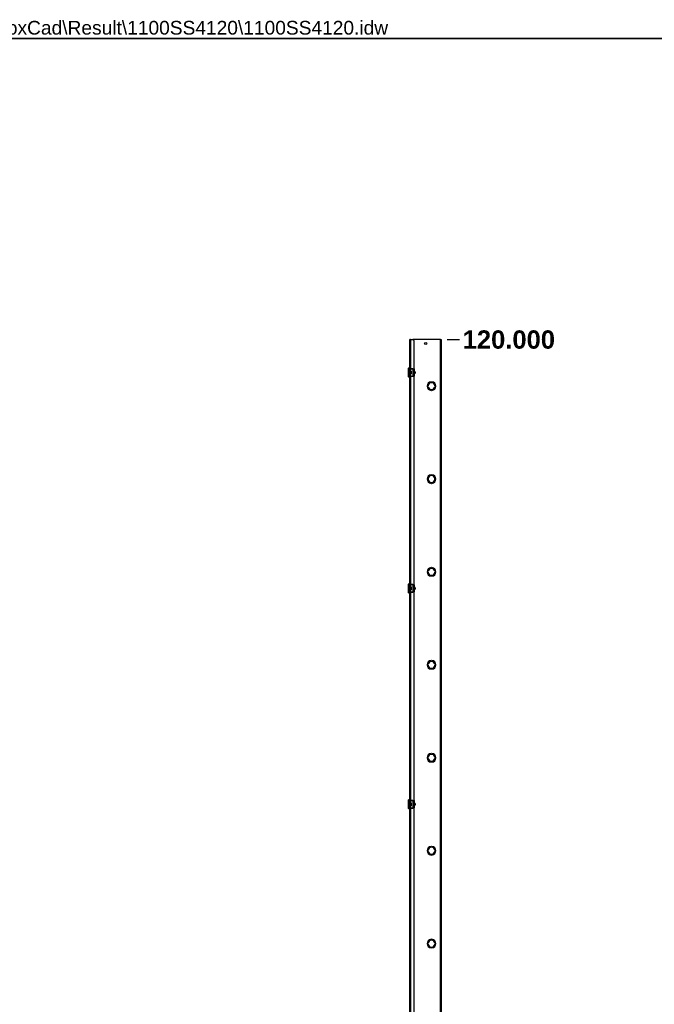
# Model space of a CAD drawing. Header units: inches. Extents: x 0 to 464, y -11 to 301.
# Tile 16 of 26: x 233 to 349, y 121 to 301. Entities that reach past the tile are written whole.
import ezdxf

# ---------------------------------------------------------------- set-up
doc = ezdxf.new("R2010")
doc.units = ezdxf.units.IN
doc.header["$LTSCALE"] = 27.808625
doc.header["$MEASUREMENT"] = 0
doc.linetypes.add('CHAIN', pattern=[0.7087, 0.4724, -0.0591, 0.1181, -0.0591])
doc.layers.get('0').update_dxf_attribs({"lineweight": 25})
for name, color, linetype, lineweight in [('Dimensions(ANSI)', 7, 'Continuous', 25), ('Sketch Geometry(ANSI)', 7, 'Continuous', 25), ('Symbols(ANSI)', 7, 'Continuous', 25), ('Visible Edges(ANSI)', 7, 'Continuous', 25), ('Visible Tangent Edges(ANSI)', 7, 'Continuous', 25), ('Work Point(ANSI)', 7, 'Continuous', 25)]:
    doc.layers.add(name, color=color, linetype=linetype, lineweight=lineweight)
doc.styles.add('Current-ANSI', font='arial.ttf')
doc.styles.add('Dimension-ANSI', font='arialbd.ttf')
doc.dimstyles.new('INCH-ANSI', dxfattribs={"dimscale": 27.808625, "dimtxt": 0.12, "dimasz": 0.098425, "dimexe": 0.04, "dimexo": 0.04, "dimgap": 0.031496, "dimtad": 0, "dimtih": 1, "dimtoh": 1, "dimdec": 3, "dimrnd": 1e-08, "dimzin": 0, "dimdsep": 46, "dimtxsty": 'Dimension-ANSI', "dimcen": 0.09, "dimdle": 0.312, "dimclrd": 179, "dimclre": 179, "dimclrt": 7, "dimadec": 1, "dimazin": 0, "dimtfac": 1, "dimtdec": 3, "dimtofl": 0, "dimtmove": 0, "dimatfit": 3, "dimfxl": 1, "dimtolj": 1, "dimtzin": 4, "dimlwd": 25, "dimlwe": 25, "dimarcsym": 0})

# ---------------------------------------------------------------- blocks, each defined once
blk = doc.blocks.new('*D16')
at = {"layer": 'Defpoints', "color": 0, "linetype": 'Continuous', "transparency": 16777216}
for p in [(309.62, 242.42), (312.97, 242.42), (309.62, 72.97)]:
    blk.add_point(p, dxfattribs=at)
at = {"layer": 'Dimensions(ANSI)', "color": 179, "linetype": 'Continuous', "lineweight": 25, "true_color": 0x262658, "transparency": 16777216}
blk.add_line((310.73, 242.42), (312.97, 242.42), dxfattribs=at)
at = {"layer": 'Dimensions(ANSI)', "color": 7, "linetype": 'Continuous', "lineweight": 25, "transparency": 16777216, "insert": (321.97, 242.42), "char_height": 3.337, "attachment_point": 5, "style": 'Dimension-ANSI'}
blk.add_mtext('\\A1;120.000', dxfattribs=at)
blk = doc.blocks.new('Borders 1_EXM - B (Inch)')
at = {"layer": 'Sketch Geometry(ANSI)', "linetype": 'Continuous', "lineweight": 35}
blk.add_line((16.4375, 10.6915), (0.5625, 10.6915), dxfattribs=at)
at = {"layer": 'Symbols(ANSI)', "color": 7, "style": 'Current-ANSI'}
blk.add_attdef('FILENAME_AND_PATH_001', (6.2084, 10.718), '', height=0.09, dxfattribs=at)

msp = doc.modelspace()

# ---------------------------------------------------------------- linework, layer by layer
at = {"layer": 'Visible Edges(ANSI)'}
for p, q in [((304.0163, 242.4243), (303.8949, 242.4243)), ((303.8949, 72.9655), (303.8949, 242.4243)), ((304.0163, 242.4243), (304.4245, 242.4243)), ((309.4997, 242.4243), (304.4245, 242.4243)), ((309.4997, 242.4243), (309.6212, 242.4243)), ((309.6212, 242.4243), (309.6212, 72.9655)), ((304.601, 242.2478), (304.601, 237.1176)), ((303.6392, 235.6988), (303.6392, 237.1465)), ((303.8671, 237.2566), (303.7392, 237.2566)), ((304.1287, 237.1176), (304.5314, 237.1176)), ((304.1632, 237.1725), (304.4315, 237.1725)), ((304.1632, 237.1176), (304.1632, 237.1725)), ((304.4315, 237.1725), (304.4315, 237.1176)), ((304.5314, 237.1176), (304.6535, 237.1176)), ((304.6536, 235.7279), (304.6536, 237.1174)), ((304.6536, 237.0793), (304.6928, 237.0793)), ((304.6928, 237.0793), (304.6928, 236.6325)), ((303.8671, 235.5887), (303.7392, 235.5887)), ((304.1289, 236.6867), (304.1287, 236.6867)), ((304.1287, 236.6325), (304.1289, 236.6325)), ((304.1289, 236.2128), (304.1287, 236.2128)), ((304.1287, 236.1586), (304.1289, 236.1586)), ((304.5314, 235.7277), (304.1287, 235.7277)), ((304.1289, 236.6867), (304.1289, 236.6325)), ((304.1289, 236.2128), (304.1289, 236.1586)), ((304.1632, 235.6728), (304.1632, 235.7277)), ((304.4315, 235.6728), (304.1632, 235.6728)), ((304.4315, 235.7277), (304.4315, 235.6728)), ((304.6535, 235.7277), (304.5314, 235.7277)), ((304.601, 235.7277), (304.601, 197.7537)), ((304.6536, 236.6867), (304.6928, 236.6867)), ((304.7512, 236.6325), (304.6536, 236.6325)), ((304.6536, 236.5477), (304.6569, 236.5477)), ((304.6569, 236.2976), (304.6536, 236.2976)), ((304.6536, 236.2128), (304.7512, 236.2128)), ((304.6928, 236.1586), (304.6536, 236.1586)), ((304.6928, 235.766), (304.6536, 235.766)), ((304.6928, 236.2128), (304.6928, 235.766)), ((304.8621, 236.5213), (304.8621, 236.324)), ((307.2409, 234.0079), (307.2408, 234.0079)), ((307.2408, 233.8949), (307.2409, 233.8949)), ((307.7854, 234.7426), (307.7854, 234.7424)), ((307.9266, 234.7424), (307.9266, 234.7426)), ((308.4712, 234.0079), (308.4711, 234.0079)), ((308.4711, 233.8949), (308.4712, 233.8949)), ((307.7854, 233.1603), (307.7854, 233.1602)), ((307.9266, 233.1602), (307.9266, 233.1603)), ((307.7854, 217.7967), (307.7854, 217.7965)), ((307.9266, 217.7965), (307.9266, 217.7967)), ((307.2409, 217.062), (307.2408, 217.062)), ((307.2408, 216.949), (307.2409, 216.949)), ((307.7854, 216.2144), (307.7854, 216.2143)), ((307.9266, 216.2143), (307.9266, 216.2144)), ((308.4712, 217.062), (308.4711, 217.062)), ((308.4711, 216.949), (308.4712, 216.949)), ((307.2409, 200.1161), (307.2408, 200.1161)), ((307.2408, 200.0031), (307.2409, 200.0031)), ((307.7854, 200.8508), (307.7854, 200.8507)), ((307.9266, 200.8507), (307.9266, 200.8508)), ((308.4712, 200.1161), (308.4711, 200.1161)), ((308.4711, 200.0031), (308.4712, 200.0031)), ((303.6392, 196.3349), (303.6392, 197.7827)), ((303.8671, 197.8927), (303.7392, 197.8927)), ((304.1287, 197.7537), (304.5314, 197.7537)), ((304.1632, 197.8086), (304.4315, 197.8086)), ((304.1632, 197.7537), (304.1632, 197.8086)), ((304.4315, 197.8086), (304.4315, 197.7537)), ((304.5314, 197.7537), (304.6535, 197.7537)), ((304.6536, 196.3641), (304.6536, 197.7535)), ((304.6536, 197.7154), (304.6928, 197.7154)), ((304.6928, 197.7154), (304.6928, 197.2687)), ((307.7854, 199.2686), (307.7854, 199.2684)), ((307.9266, 199.2684), (307.9266, 199.2686)), ((303.8671, 196.2248), (303.7392, 196.2248)), ((304.1289, 197.3229), (304.1287, 197.3229)), ((304.1287, 197.2687), (304.1289, 197.2687)), ((304.1289, 196.8489), (304.1287, 196.8489)), ((304.1287, 196.7947), (304.1289, 196.7947)), ((304.5314, 196.3638), (304.1287, 196.3638)), ((304.1289, 197.3229), (304.1289, 197.2687)), ((304.1289, 196.8489), (304.1289, 196.7947)), ((304.1632, 196.3089), (304.1632, 196.3638)), ((304.4315, 196.3089), (304.1632, 196.3089)), ((304.4315, 196.3638), (304.4315, 196.3089)), ((304.6535, 196.3638), (304.5314, 196.3638)), ((304.601, 196.3638), (304.601, 158.3899)), ((304.6536, 197.3229), (304.6928, 197.3229)), ((304.7512, 197.2687), (304.6536, 197.2687)), ((304.6536, 197.1839), (304.6569, 197.1839)), ((304.6569, 196.9337), (304.6536, 196.9337)), ((304.6536, 196.8489), (304.7512, 196.8489)), ((304.6928, 196.7947), (304.6536, 196.7947)), ((304.6928, 196.4021), (304.6536, 196.4021)), ((304.6928, 196.8489), (304.6928, 196.4021)), ((304.8621, 197.1575), (304.8621, 196.9601)), ((307.2409, 183.1702), (307.2408, 183.1702)), ((307.7854, 183.9049), (307.7854, 183.9048)), ((307.9266, 183.9048), (307.9266, 183.9049)), ((308.4712, 183.1702), (308.4711, 183.1702)), ((307.2408, 183.0573), (307.2409, 183.0573)), ((307.7854, 182.3227), (307.7854, 182.3225)), ((307.9266, 182.3225), (307.9266, 182.3227)), ((308.4711, 183.0573), (308.4712, 183.0573)), ((307.2409, 166.2243), (307.2408, 166.2243)), ((307.2408, 166.1114), (307.2409, 166.1114)), ((307.7854, 166.959), (307.7854, 166.9589)), ((307.7854, 165.3768), (307.7854, 165.3767)), ((307.9266, 166.9589), (307.9266, 166.959)), ((307.9266, 165.3767), (307.9266, 165.3768)), ((308.4712, 166.2243), (308.4711, 166.2243)), ((308.4711, 166.1114), (308.4712, 166.1114)), ((303.6392, 156.971), (303.6392, 158.4188)), ((303.8671, 158.5289), (303.7392, 158.5289)), ((304.1287, 158.3899), (304.5314, 158.3899)), ((304.1632, 158.4448), (304.4315, 158.4448)), ((304.1632, 158.3899), (304.1632, 158.4448)), ((304.4315, 158.4448), (304.4315, 158.3899)), ((304.5314, 158.3899), (304.6535, 158.3899)), ((304.6536, 157.0002), (304.6536, 158.3896)), ((304.6536, 158.3516), (304.6928, 158.3516)), ((304.6928, 158.3516), (304.6928, 157.9048)), ((303.8671, 156.861), (303.7392, 156.861)), ((304.1289, 157.959), (304.1287, 157.959)), ((304.1287, 157.9048), (304.1289, 157.9048)), ((304.1289, 157.485), (304.1287, 157.485)), ((304.1287, 157.4308), (304.1289, 157.4308)), ((304.5314, 157), (304.1287, 157)), ((304.1289, 157.959), (304.1289, 157.9048)), ((304.1289, 157.485), (304.1289, 157.4308)), ((304.1632, 156.9451), (304.1632, 157)), ((304.4315, 156.9451), (304.1632, 156.9451)), ((304.4315, 157), (304.4315, 156.9451)), ((304.6535, 157), (304.5314, 157)), ((304.601, 157), (304.601, 119.026)), ((304.6536, 157.959), (304.6928, 157.959)), ((304.7512, 157.9048), (304.6536, 157.9048)), ((304.6536, 157.82), (304.6569, 157.82)), ((304.6569, 157.5698), (304.6536, 157.5698)), ((304.6536, 157.485), (304.7512, 157.485)), ((304.6928, 157.4308), (304.6536, 157.4308)), ((304.6928, 157.0383), (304.6536, 157.0383)), ((304.6928, 157.485), (304.6928, 157.0383)), ((304.8621, 157.7936), (304.8621, 157.5962)), ((307.2409, 149.2785), (307.2408, 149.2785)), ((307.2408, 149.1655), (307.2409, 149.1655)), ((307.7854, 150.0132), (307.7854, 150.013)), ((307.9266, 150.013), (307.9266, 150.0132)), ((308.4712, 149.2785), (308.4711, 149.2785)), ((308.4711, 149.1655), (308.4712, 149.1655)), ((307.7854, 148.4309), (307.7854, 148.4308)), ((307.9266, 148.4308), (307.9266, 148.4309)), ((307.7854, 133.0673), (307.7854, 133.0671)), ((307.9266, 133.0671), (307.9266, 133.0673)), ((307.2409, 132.3326), (307.2408, 132.3326)), ((307.2408, 132.2196), (307.2409, 132.2196)), ((307.7854, 131.485), (307.7854, 131.4849)), ((307.9266, 131.4849), (307.9266, 131.485)), ((308.4712, 132.3326), (308.4711, 132.3326)), ((308.4711, 132.2196), (308.4712, 132.2196))]:
    msp.add_line(p, q, dxfattribs=at)
at = {"layer": 'Visible Edges(ANSI)', "flags": 128}
for points in [[(304.6535, 237.1176), (304.6535, 237.1176), (304.6535, 237.1176), (304.6535, 237.1176), (304.6535, 237.1176), (304.6535, 237.1176), (304.6535, 237.1176), (304.6536, 237.1176), (304.6536, 237.1176), (304.6536, 237.1176), (304.6536, 237.1176), (304.6536, 237.1176), (304.6536, 237.1175), (304.6536, 237.1175), (304.6536, 237.1175), (304.6536, 237.1175), (304.6536, 237.1175), (304.6536, 237.1175), (304.6536, 237.1175), (304.6536, 237.1175), (304.6536, 237.1174), (304.6536, 237.1174), (304.6536, 237.1174), (304.6536, 237.1174), (304.6536, 237.1174)], [(304.6536, 235.7279), (304.6536, 235.7279), (304.6536, 235.7279), (304.6536, 235.7279), (304.6536, 235.7279), (304.6536, 235.7279), (304.6536, 235.7278), (304.6536, 235.7278), (304.6536, 235.7278), (304.6536, 235.7278), (304.6536, 235.7278), (304.6536, 235.7278), (304.6536, 235.7278), (304.6536, 235.7277), (304.6536, 235.7277), (304.6536, 235.7277), (304.6536, 235.7277), (304.6536, 235.7277), (304.6535, 235.7277), (304.6535, 235.7277), (304.6535, 235.7277), (304.6535, 235.7277), (304.6535, 235.7277), (304.6535, 235.7277), (304.6535, 235.7277)], [(304.6535, 197.7537), (304.6535, 197.7537), (304.6535, 197.7537), (304.6535, 197.7537), (304.6535, 197.7537), (304.6535, 197.7537), (304.6535, 197.7537), (304.6536, 197.7537), (304.6536, 197.7537), (304.6536, 197.7537), (304.6536, 197.7537), (304.6536, 197.7537), (304.6536, 197.7537), (304.6536, 197.7537), (304.6536, 197.7537), (304.6536, 197.7536), (304.6536, 197.7536), (304.6536, 197.7536), (304.6536, 197.7536), (304.6536, 197.7536), (304.6536, 197.7536), (304.6536, 197.7536), (304.6536, 197.7535), (304.6536, 197.7535), (304.6536, 197.7535)], [(304.6536, 196.3641), (304.6536, 196.3641), (304.6536, 196.364), (304.6536, 196.364), (304.6536, 196.364), (304.6536, 196.364), (304.6536, 196.364), (304.6536, 196.364), (304.6536, 196.3639), (304.6536, 196.3639), (304.6536, 196.3639), (304.6536, 196.3639), (304.6536, 196.3639), (304.6536, 196.3639), (304.6536, 196.3639), (304.6536, 196.3639), (304.6536, 196.3639), (304.6536, 196.3638), (304.6535, 196.3638), (304.6535, 196.3638), (304.6535, 196.3638), (304.6535, 196.3638), (304.6535, 196.3638), (304.6535, 196.3638), (304.6535, 196.3638)], [(304.6535, 158.3899), (304.6535, 158.3899), (304.6535, 158.3899), (304.6535, 158.3899), (304.6535, 158.3899), (304.6535, 158.3899), (304.6535, 158.3899), (304.6536, 158.3899), (304.6536, 158.3898), (304.6536, 158.3898), (304.6536, 158.3898), (304.6536, 158.3898), (304.6536, 158.3898), (304.6536, 158.3898), (304.6536, 158.3898), (304.6536, 158.3898), (304.6536, 158.3898), (304.6536, 158.3897), (304.6536, 158.3897), (304.6536, 158.3897), (304.6536, 158.3897), (304.6536, 158.3897), (304.6536, 158.3897), (304.6536, 158.3896), (304.6536, 158.3896)], [(304.6536, 157.0002), (304.6536, 157.0002), (304.6536, 157.0002), (304.6536, 157.0001), (304.6536, 157.0001), (304.6536, 157.0001), (304.6536, 157.0001), (304.6536, 157.0001), (304.6536, 157.0001), (304.6536, 157.0001), (304.6536, 157), (304.6536, 157), (304.6536, 157), (304.6536, 157), (304.6536, 157), (304.6536, 157), (304.6536, 157), (304.6536, 157), (304.6535, 157), (304.6535, 157), (304.6535, 157), (304.6535, 157), (304.6535, 157), (304.6535, 157), (304.6535, 157)]]:
    msp.add_lwpolyline(points, dxfattribs=at)
at = {"layer": 'Visible Edges(ANSI)'}
msp.add_circle((306.7969, 241.7182), 0.1984, dxfattribs=at)
for centre, radius, start, end in [((304.4245, 242.2478), 0.1765, 0, 90), ((303.6947, 237.1465), 0.0556, 115.830497, 180), ((303.6584, 237.2216), 0.0278, 295.830497, 345.706462), ((303.7392, 237.201), 0.0556, 90, 165.706462), ((303.8671, 237.2288), 0.0278, 0, 90), ((303.6947, 235.6988), 0.0556, 180, 244.169503), ((303.6584, 235.6237), 0.0278, 14.293538, 64.169503), ((303.7392, 235.6443), 0.0556, 194.293538, 270), ((303.8671, 235.6165), 0.0278, 270, 0), ((307.856, 233.9514), 0.7943, 95.099689, 264.900311), ((307.856, 233.9514), 0.7942, 95.100598, 264.899402), ((307.856, 233.9514), 0.6178, 5.245797, 174.754203), ((307.856, 233.9514), 0.6178, 185.245797, 354.754203), ((307.856, 233.9514), 0.6177, 5.247, 174.753), ((307.856, 233.9514), 0.6177, 185.247, 354.753), ((307.856, 233.9514), 0.7943, 275.099689, 84.900311), ((307.856, 233.9514), 0.7942, 275.100598, 84.899402), ((307.856, 217.0055), 0.7943, 95.099689, 264.900311), ((307.856, 217.0055), 0.7942, 95.100598, 264.899402), ((307.856, 217.0055), 0.6178, 5.245797, 174.754203), ((307.856, 217.0055), 0.6177, 5.247, 174.753), ((307.856, 217.0055), 0.7943, 275.099689, 84.900311), ((307.856, 217.0055), 0.7942, 275.100598, 84.899402), ((307.856, 217.0055), 0.6178, 185.245797, 354.754203), ((307.856, 217.0055), 0.6177, 185.247, 354.753), ((307.856, 200.0596), 0.7943, 95.099689, 264.900311), ((307.856, 200.0596), 0.7942, 95.100598, 264.899402), ((307.856, 200.0596), 0.6178, 5.245797, 174.754203), ((307.856, 200.0596), 0.6178, 185.245797, 354.754203), ((307.856, 200.0596), 0.6177, 5.247, 174.753), ((307.856, 200.0596), 0.6177, 185.247, 354.753), ((307.856, 200.0596), 0.7943, 275.099689, 84.900311), ((307.856, 200.0596), 0.7942, 275.100598, 84.899402), ((303.6947, 197.7827), 0.0556, 115.830497, 180), ((303.6584, 197.8577), 0.0278, 295.830497, 345.706462), ((303.7392, 197.8371), 0.0556, 90, 165.706462), ((303.8671, 197.8649), 0.0278, 0, 90), ((303.6947, 196.3349), 0.0556, 180, 244.169503), ((303.6584, 196.2598), 0.0278, 14.293538, 64.169503), ((303.7392, 196.2804), 0.0556, 194.293538, 270), ((303.8671, 196.2526), 0.0278, 270, 0), ((307.856, 183.1137), 0.7943, 95.099689, 264.900311), ((307.856, 183.1137), 0.7942, 95.100598, 264.899402), ((307.856, 183.1137), 0.6178, 5.245797, 174.754203), ((307.856, 183.1137), 0.6177, 5.247, 174.753), ((307.856, 183.1137), 0.7943, 275.099689, 84.900311), ((307.856, 183.1137), 0.7942, 275.100598, 84.899402), ((307.856, 183.1137), 0.6178, 185.245797, 354.754203), ((307.856, 183.1137), 0.6177, 185.247, 354.753), ((307.856, 166.1679), 0.7943, 95.099689, 264.900311), ((307.856, 166.1679), 0.7942, 95.100598, 264.899402), ((307.856, 166.1679), 0.6178, 5.245797, 174.754203), ((307.856, 166.1679), 0.6178, 185.245797, 354.754203), ((307.856, 166.1679), 0.6177, 5.247, 174.753), ((307.856, 166.1679), 0.6177, 185.247, 354.753), ((307.856, 166.1679), 0.7943, 275.099689, 84.900311), ((307.856, 166.1679), 0.7942, 275.100598, 84.899402), ((303.6947, 158.4188), 0.0556, 115.830497, 180), ((303.6584, 158.4939), 0.0278, 295.830497, 345.706462), ((303.7392, 158.4733), 0.0556, 90, 165.706462), ((303.8671, 158.5011), 0.0278, 0, 90), ((303.6947, 156.971), 0.0556, 180, 244.169503), ((303.6584, 156.896), 0.0278, 14.293538, 64.169503), ((303.7392, 156.9166), 0.0556, 194.293538, 270), ((303.8671, 156.8888), 0.0278, 270, 0), ((307.856, 149.222), 0.7943, 95.099689, 264.900311), ((307.856, 149.222), 0.7942, 95.100598, 264.899402), ((307.856, 149.222), 0.6178, 5.245797, 174.754203), ((307.856, 149.222), 0.6178, 185.245797, 354.754203), ((307.856, 149.222), 0.6177, 5.247, 174.753), ((307.856, 149.222), 0.6177, 185.247, 354.753), ((307.856, 149.222), 0.7943, 275.099689, 84.900311), ((307.856, 149.222), 0.7942, 275.100598, 84.899402), ((307.856, 132.2761), 0.7943, 95.099689, 264.900311), ((307.856, 132.2761), 0.7942, 95.100598, 264.899402), ((307.856, 132.2761), 0.6178, 5.245797, 174.754203), ((307.856, 132.2761), 0.6177, 5.247, 174.753), ((307.856, 132.2761), 0.7943, 275.099689, 84.900311), ((307.856, 132.2761), 0.7942, 275.100598, 84.899402), ((307.856, 132.2761), 0.6178, 185.245797, 354.754203), ((307.856, 132.2761), 0.6177, 185.247, 354.753)]:
    msp.add_arc(centre, radius, start, end, dxfattribs=at)
for centre, major_axis, start_param, end_param in [((304.7512, 236.5213), (0, 0.1112), 4.71238898, 6.28318531), ((304.7512, 236.324), (0, -0.1112), 0, 1.57079633), ((304.7512, 197.1575), (0, 0.1112), 4.71238898, 6.28318531), ((304.7512, 196.9601), (0, -0.1112), 0, 1.57079633), ((304.7512, 157.7936), (0, 0.1112), 4.71238898, 6.28318531), ((304.7512, 157.5962), (0, -0.1112), 0, 1.57079633)]:
    msp.add_ellipse(centre, major_axis=major_axis, ratio=0.99756405, start_param=start_param, end_param=end_param, dxfattribs=at)
at = {"layer": 'Visible Tangent Edges(ANSI)'}
for p, q in [((304.0163, 242.4243), (304.0163, 72.9655)), ((309.4997, 72.9655), (309.4997, 242.4243)), ((303.6705, 235.6487), (303.6705, 237.1966)), ((303.6853, 237.2147), (303.6853, 235.6306)), ((303.7392, 237.2566), (303.7392, 235.5887)), ((303.8671, 235.5887), (303.8671, 237.2566)), ((304.5314, 235.7277), (304.5314, 237.1176)), ((304.1289, 236.6325), (304.1289, 236.2128)), ((304.6569, 236.5477), (304.6569, 236.2976)), ((303.6705, 196.2849), (303.6705, 197.8327)), ((303.6853, 197.8509), (303.6853, 196.2667)), ((303.7392, 197.8927), (303.7392, 196.2248)), ((303.8671, 196.2248), (303.8671, 197.8927)), ((304.5314, 196.3638), (304.5314, 197.7537)), ((304.1289, 197.2687), (304.1289, 196.8489)), ((304.6569, 197.1839), (304.6569, 196.9337)), ((303.6705, 156.921), (303.6705, 158.4688)), ((303.6853, 158.487), (303.6853, 156.9028)), ((303.7392, 158.5289), (303.7392, 156.861)), ((303.8671, 156.861), (303.8671, 158.5289)), ((304.5314, 157), (304.5314, 158.3899)), ((304.1289, 157.9048), (304.1289, 157.485)), ((304.6569, 157.82), (304.6569, 157.5698))]:
    msp.add_line(p, q, dxfattribs=at)
at = {"layer": 'Work Point(ANSI)', "linetype": 'CHAIN', "ltscale": 0.000455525}
for p, q in [((309.6351, 242.4243), (309.6073, 242.4243)), ((309.6212, 242.4382), (309.6212, 242.4104))]:
    msp.add_line(p, q, dxfattribs=at)

# ---------------------------------------------------------------- block references
at = {"xscale": 27.80862484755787, "yscale": 27.80862484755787, "zscale": 27.80862484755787}
msp.add_blockref('Borders 1_EXM - B (Inch)', (0, 0), dxfattribs=at).add_auto_attribs({'FILENAME_AND_PATH_001': 'C:\\Vault_Workspace\\Inventor_Dwg\\BoxCad\\Result\\1100SS4120\\1100SS4120.idw'})

# ---------------------------------------------------------------- dimensions: what is measured, and where the dimension line sits
at = {"layer": 'Dimensions(ANSI)', "color": 179, "linetype": 'Continuous', "lineweight": 25, "true_color": 0x262658}
dim = msp.add_ordinate_dim(feature_location=(309.6212, 242.4243), offset=(3.3509, 0), dtype=0, origin=(309.6212, 72.9655), dimstyle='INCH-ANSI', override={"dimgap": 0.031496, "dimtad": 0, "dimdec": 3, "dimlfac": 0.708137, "dimtol": 0, "dimlim": 0, "dimtp": 0, "dimtm": 0, "dimtdec": 3}, dxfattribs=at)
dim.commit()
dim.dimension.update_dxf_attribs({"geometry": '*D16', "text_midpoint": (321.9743, 242.4243)})

doc.saveas('drawing.dxf')
